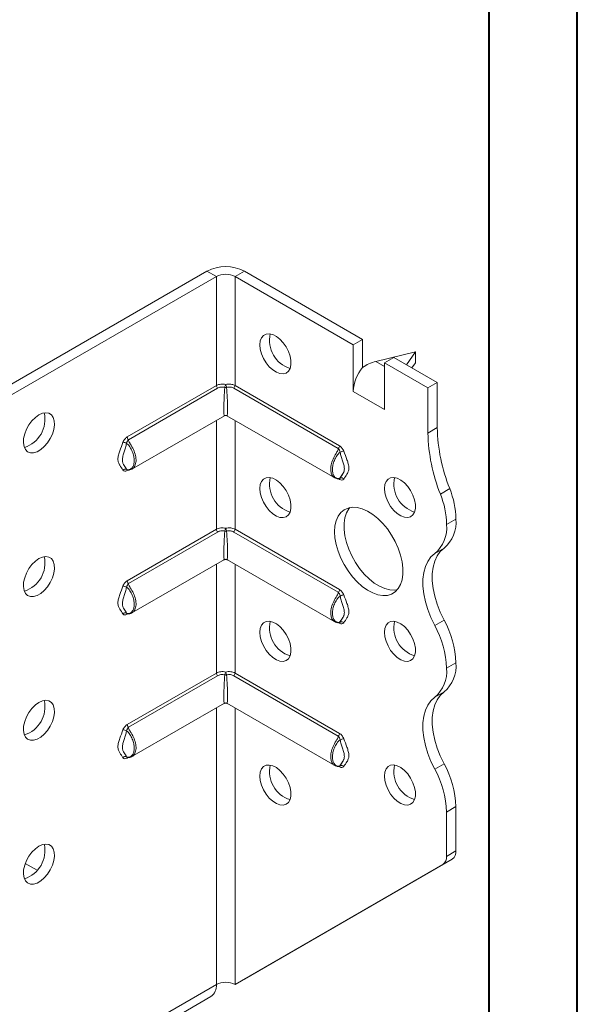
# Model space of a CAD drawing. Header units: millimetres. Extents: x 0 to 210, y 0 to 297.
# Tile 4 of 8: x 178 to 210, y 59 to 115. Entities that reach past the tile are written whole.
import ezdxf

# ---------------------------------------------------------------- set-up
doc = ezdxf.new("R2010")
doc.units = ezdxf.units.MM

msp = doc.modelspace()

# ---------------------------------------------------------------- linework, layer by layer
at = {"color": 7, "linetype": 'Continuous', "lineweight": 40}
for p, q in [((210.079, 0.215), (210.079, 297.215)), ((205.079, 5.215), (205.079, 292.215))]:
    msp.add_line(p, q, dxfattribs=at)
at = {"color": 7, "linetype": 'Continuous', "lineweight": 15}
for p, q in [((176.315, 93.532), (189.043, 100.88)), ((189.574, 100.574), (189.043, 100.88)), ((190.634, 100.574), (191.165, 100.88)), ((191.165, 100.88), (197.882, 97.002)), ((176.846, 93.226), (189.574, 100.574)), ((189.574, 100.574), (189.574, 94.381)), ((190.634, 94.381), (190.634, 100.574)), ((190.634, 100.574), (197.352, 96.696)), ((197.882, 97.002), (197.352, 96.696)), ((197.882, 95.409), (197.882, 97.002)), ((197.352, 94.042), (197.352, 96.696)), ((200.887, 96.287), (198.633, 95.751)), ((200.372, 95.565), (200.887, 96.287)), ((200.887, 96.287), (200.887, 95.675)), ((198.633, 95.751), (199.12, 95.471)), ((199.12, 95.675), (199.65, 95.981)), ((199.12, 93.021), (199.12, 95.675)), ((199.12, 95.675), (201.594, 94.246)), ((199.65, 95.981), (202.125, 94.553)), ((200.887, 95.675), (200.681, 95.386)), ((201.594, 94.246), (202.125, 94.553)), ((202.125, 94.553), (202.125, 91.989)), ((184.512, 91.459), (189.574, 94.381)), ((189.642, 94.228), (184.58, 91.306)), ((196.501, 90.802), (190.566, 94.228)), ((190.634, 94.381), (196.569, 90.955)), ((197.352, 94.042), (199.12, 93.021)), ((201.594, 94.246), (201.594, 91.682)), ((184.781, 89.637), (190.029, 92.667)), ((189.574, 92.404), (189.574, 86.216)), ((190.179, 92.667), (196.299, 89.133)), ((190.634, 86.216), (190.634, 92.404)), ((201.594, 91.682), (202.125, 91.989)), ((184.493, 89.601), (184.473, 89.623)), ((184.56, 89.582), (184.512, 89.555)), ((196.569, 89.051), (196.521, 89.078)), ((196.588, 89.096), (196.593, 89.098)), ((202.302, 88.219), (202.832, 88.525)), ((202.655, 86.49), (203.185, 86.796)), ((184.512, 83.294), (189.574, 86.216)), ((190.634, 86.216), (196.569, 82.79)), ((189.642, 86.062), (184.58, 83.14)), ((196.501, 82.636), (190.566, 86.062)), ((202.51, 85.144), (201.98, 84.838)), ((184.781, 81.472), (190.029, 84.501)), ((190.179, 84.501), (196.299, 80.968)), ((189.574, 84.238), (189.574, 78.05)), ((190.634, 78.05), (190.634, 84.238)), ((184.493, 81.436), (184.473, 81.457)), ((184.56, 81.417), (184.512, 81.389)), ((196.569, 80.885), (196.521, 80.913)), ((196.588, 80.931), (196.593, 80.933)), ((201.98, 80.755), (202.51, 81.061)), ((203.185, 78.631), (202.655, 78.325)), ((202.655, 78.324), (203.185, 78.63)), ((202.655, 78.325), (202.655, 78.324)), ((203.185, 78.631), (203.185, 78.63)), ((184.512, 75.128), (189.574, 78.05)), ((189.642, 77.897), (184.58, 74.975)), ((196.501, 74.471), (190.566, 77.897)), ((190.634, 78.05), (196.569, 74.624)), ((202.51, 76.979), (201.98, 76.673)), ((184.781, 73.306), (190.029, 76.336)), ((189.574, 76.073), (189.574, 60.359)), ((190.179, 76.336), (196.299, 72.802)), ((190.634, 60.359), (190.634, 76.073)), ((184.493, 73.27), (184.473, 73.292)), ((184.56, 73.251), (184.512, 73.224)), ((196.569, 72.72), (196.521, 72.748)), ((196.588, 72.766), (196.593, 72.768)), ((201.98, 72.59), (202.51, 72.896)), ((203.185, 70.465), (202.655, 70.158)), ((203.185, 70.465), (203.185, 67.945)), ((202.655, 70.158), (202.655, 67.639)), ((202.655, 67.639), (203.185, 67.945)), ((179.389, 66.851), (178.72, 67.237)), ((190.634, 60.359), (202.448, 67.181)), ((191.165, 60.665), (202.978, 67.487)), ((202.978, 67.487), (202.448, 67.181)), ((190.634, 60.359), (191.165, 60.665)), ((165.886, 46.684), (189.574, 60.359)), ((189.574, 60.359), (189.574, 60.359)), ((165.575, 45.997), (189.263, 59.672))]:
    msp.add_line(p, q, dxfattribs=at)
at = {"color": 7, "linetype": 'Continuous', "lineweight": 15, "flags": 128}
for points in [[(192.049, 96.695), (192.072, 96.917), (192.143, 97.099), (192.255, 97.232), (192.405, 97.308), (192.582, 97.324), (192.779, 97.279), (192.984, 97.174), (193.186, 97.016), (193.374, 96.814), (193.539, 96.577), (193.671, 96.319), (193.763, 96.055), (193.81, 95.797), (193.81, 95.56), (193.763, 95.356), (193.671, 95.198), (193.539, 95.092), (193.374, 95.046), (193.186, 95.061), (192.984, 95.136), (192.779, 95.268), (192.582, 95.45), (192.405, 95.671), (192.255, 95.92), (192.143, 96.183), (192.072, 96.446), (192.049, 96.695)], [(179.497, 92.715), (179.294, 92.57), (179.101, 92.378), (178.929, 92.149), (178.788, 91.895), (178.686, 91.63), (178.627, 91.369), (178.615, 91.126), (178.651, 90.913), (178.732, 90.742), (178.854, 90.623), (179.012, 90.562), (179.195, 90.561), (179.395, 90.622), (179.6, 90.74), (179.8, 90.91), (179.983, 91.122), (180.14, 91.365), (180.263, 91.626), (180.344, 91.891), (180.38, 92.145), (180.368, 92.374), (180.309, 92.567), (180.206, 92.713), (180.066, 92.805), (179.894, 92.836), (179.701, 92.805), (179.497, 92.715)], [(192.049, 88.53), (192.072, 88.751), (192.143, 88.934), (192.255, 89.066), (192.405, 89.143), (192.582, 89.159), (192.779, 89.113), (192.984, 89.009), (193.186, 88.851), (193.374, 88.648), (193.539, 88.412), (193.671, 88.154), (193.763, 87.889), (193.81, 87.631), (193.81, 87.394), (193.763, 87.191), (193.671, 87.032), (193.539, 86.927), (193.374, 86.88), (193.186, 86.895), (192.984, 86.971), (192.779, 87.103), (192.582, 87.284), (192.405, 87.505), (192.255, 87.754), (192.143, 88.017), (192.072, 88.281), (192.049, 88.53)], [(199.12, 88.53), (199.143, 88.752), (199.214, 88.934), (199.326, 89.067), (199.476, 89.144), (199.653, 89.159), (199.85, 89.114), (200.055, 89.009), (200.257, 88.852), (200.445, 88.649), (200.61, 88.412), (200.742, 88.155), (200.834, 87.89), (200.881, 87.632), (200.881, 87.395), (200.834, 87.192), (200.742, 87.033), (200.61, 86.928), (200.445, 86.881), (200.257, 86.896), (200.055, 86.972), (199.85, 87.104), (199.653, 87.285), (199.476, 87.506), (199.326, 87.755), (199.214, 88.018), (199.143, 88.281), (199.12, 88.53)], [(196.291, 86.081), (196.314, 86.41), (196.382, 86.706), (196.493, 86.96), (196.645, 87.168), (196.835, 87.324), (197.057, 87.424), (197.307, 87.467), (197.578, 87.451), (197.865, 87.376), (198.161, 87.245), (198.459, 87.06), (198.751, 86.826), (199.031, 86.548), (199.293, 86.233), (199.529, 85.887), (199.736, 85.521), (199.907, 85.141), (200.039, 84.756), (200.129, 84.377), (200.175, 84.011), (200.175, 83.667), (200.129, 83.353), (200.039, 83.077), (199.907, 82.846), (199.736, 82.663), (199.529, 82.535), (199.293, 82.463), (199.031, 82.45), (198.751, 82.495), (198.459, 82.599), (198.161, 82.757), (197.865, 82.967), (197.578, 83.224), (197.307, 83.522), (197.057, 83.853), (196.835, 84.21), (196.645, 84.584), (196.493, 84.968), (196.382, 85.351), (196.314, 85.725), (196.291, 86.081)], [(197.152, 87.448), (197.095, 87.377), (196.962, 87.145), (196.873, 86.869), (196.827, 86.555), (196.827, 86.211), (196.873, 85.846), (196.962, 85.466), (197.095, 85.082), (197.266, 84.701), (197.472, 84.335), (197.709, 83.99), (197.971, 83.674), (198.251, 83.396), (198.543, 83.162), (198.84, 82.977), (199.136, 82.846), (199.423, 82.771), (199.695, 82.755), (199.85, 82.774)], [(202.51, 85.144), (202.294, 84.949), (202.116, 84.702), (201.979, 84.406), (201.887, 84.068), (201.841, 83.692), (201.841, 83.286), (201.887, 82.857), (201.979, 82.412), (202.116, 81.959), (202.294, 81.506), (202.51, 81.061)], [(179.497, 84.55), (179.294, 84.405), (179.101, 84.212), (178.929, 83.983), (178.788, 83.729), (178.686, 83.465), (178.627, 83.204), (178.615, 82.961), (178.651, 82.748), (178.732, 82.577), (178.854, 82.458), (179.012, 82.396), (179.195, 82.396), (179.395, 82.456), (179.6, 82.575), (179.8, 82.745), (179.983, 82.957), (180.14, 83.2), (180.263, 83.461), (180.344, 83.725), (180.38, 83.979), (180.368, 84.209), (180.309, 84.402), (180.206, 84.548), (180.066, 84.639), (179.894, 84.67), (179.701, 84.64), (179.497, 84.55)], [(201.98, 80.755), (201.763, 81.2), (201.585, 81.652), (201.449, 82.105), (201.357, 82.55), (201.31, 82.98), (201.31, 83.386), (201.357, 83.761), (201.449, 84.1), (201.585, 84.396), (201.763, 84.643), (201.98, 84.838)], [(192.049, 80.364), (192.072, 80.586), (192.143, 80.768), (192.255, 80.901), (192.405, 80.977), (192.582, 80.993), (192.779, 80.948), (192.984, 80.843), (193.186, 80.686), (193.374, 80.483), (193.539, 80.246), (193.671, 79.989), (193.763, 79.724), (193.81, 79.466), (193.81, 79.229), (193.763, 79.026), (193.671, 78.867), (193.539, 78.762), (193.374, 78.715), (193.186, 78.73), (192.984, 78.805), (192.779, 78.938), (192.582, 79.119), (192.405, 79.34), (192.255, 79.589), (192.143, 79.852), (192.072, 80.115), (192.049, 80.364)], [(199.12, 80.365), (199.143, 80.587), (199.214, 80.769), (199.326, 80.902), (199.476, 80.978), (199.653, 80.994), (199.85, 80.949), (200.055, 80.844), (200.257, 80.686), (200.445, 80.484), (200.61, 80.247), (200.742, 79.989), (200.834, 79.724), (200.881, 79.466), (200.881, 79.229), (200.834, 79.026), (200.742, 78.868), (200.61, 78.762), (200.445, 78.716), (200.257, 78.731), (200.055, 78.806), (199.85, 78.938), (199.653, 79.12), (199.476, 79.341), (199.326, 79.59), (199.214, 79.853), (199.143, 80.116), (199.12, 80.365)], [(201.98, 72.59), (201.763, 73.035), (201.585, 73.487), (201.449, 73.94), (201.357, 74.385), (201.31, 74.815), (201.31, 75.221), (201.357, 75.596), (201.449, 75.935), (201.585, 76.23), (201.763, 76.478), (201.98, 76.673)], [(202.51, 76.979), (202.294, 76.784), (202.116, 76.536), (201.979, 76.241), (201.887, 75.902), (201.841, 75.527), (201.841, 75.121), (201.887, 74.691), (201.979, 74.246), (202.116, 73.794), (202.294, 73.341), (202.51, 72.896)], [(179.497, 76.385), (179.294, 76.239), (179.101, 76.047), (178.929, 75.818), (178.788, 75.564), (178.686, 75.3), (178.627, 75.039), (178.615, 74.795), (178.651, 74.582), (178.732, 74.412), (178.854, 74.292), (179.012, 74.231), (179.195, 74.23), (179.395, 74.291), (179.6, 74.409), (179.8, 74.579), (179.983, 74.791), (180.14, 75.035), (180.263, 75.295), (180.344, 75.56), (180.38, 75.814), (180.368, 76.044), (180.309, 76.237), (180.206, 76.383), (180.066, 76.474), (179.894, 76.505), (179.701, 76.475), (179.497, 76.385)], [(192.049, 72.199), (192.072, 72.421), (192.143, 72.603), (192.255, 72.736), (192.405, 72.812), (192.582, 72.828), (192.779, 72.782), (192.984, 72.678), (193.186, 72.52), (193.374, 72.317), (193.539, 72.081), (193.671, 71.823), (193.763, 71.558), (193.81, 71.3), (193.81, 71.063), (193.763, 70.86), (193.671, 70.701), (193.539, 70.596), (193.374, 70.55), (193.186, 70.565), (192.984, 70.64), (192.779, 70.772), (192.582, 70.954), (192.405, 71.175), (192.255, 71.423), (192.143, 71.687), (192.072, 71.95), (192.049, 72.199)], [(199.12, 72.2), (199.143, 72.421), (199.214, 72.603), (199.326, 72.736), (199.476, 72.813), (199.653, 72.829), (199.85, 72.783), (200.055, 72.679), (200.257, 72.521), (200.445, 72.318), (200.61, 72.082), (200.742, 71.824), (200.834, 71.559), (200.881, 71.301), (200.881, 71.064), (200.834, 70.861), (200.742, 70.702), (200.61, 70.597), (200.445, 70.55), (200.257, 70.565), (200.055, 70.641), (199.85, 70.773), (199.653, 70.954), (199.476, 71.175), (199.326, 71.424), (199.214, 71.687), (199.143, 71.95), (199.12, 72.2)], [(179.497, 68.219), (179.294, 68.074), (179.101, 67.882), (178.929, 67.652), (178.788, 67.399), (178.686, 67.134), (178.627, 66.873), (178.615, 66.63), (178.651, 66.417), (178.732, 66.246), (178.854, 66.127), (179.012, 66.065), (179.195, 66.065), (179.395, 66.125), (179.6, 66.244), (179.8, 66.414), (179.983, 66.626), (180.14, 66.869), (180.263, 67.13), (180.344, 67.395), (180.38, 67.648), (180.368, 67.878), (180.309, 68.071), (180.206, 68.217), (180.066, 68.308), (179.894, 68.34), (179.701, 68.309), (179.497, 68.219)]]:
    msp.add_lwpolyline(points, dxfattribs=at)
at = {"color": 7, "linetype": 'Continuous', "lineweight": 15}
for centre, radius, start, end in [((190.104, 98.833), 2.306, 62.6097, 117.3903), ((190.104, 99.55), 1.153, 62.6097, 117.3903), ((194.255, 96.948), 1.665, 167.1674, 252.8273), ((199.652, 93.936), 2.302, 140.2279, 177.3607), ((189.808, 94.393), 0.234, 182.8756, 224.8492), ((190.659, 94.168), 0.618, 153.927, 169.7741), ((190.104, 94.544), 0.272, 258.7299, 281.2701), ((189.549, 94.168), 0.618, 10.2259, 26.073), ((190.4, 94.393), 0.234, 315.1508, 357.1244), ((178.175, 92.458), 1.665, 287.1728, 12.8326), ((190.104, 92.537), 0.15, 63.4547, 114.9272), ((211.881, 92.177), 9.758, 181.104, 201.9744), ((184.227, 90.672), 0.489, 59.8606, 84.9833), ((184.746, 91.471), 0.234, 182.8756, 224.8492), ((211.351, 91.87), 9.758, 181.104, 201.9744), ((196.335, 90.967), 0.234, 315.1508, 357.1244), ((196.854, 90.168), 0.489, 95.0167, 120.1394), ((184.401, 89.472), 0.167, 64.571, 141.9688), ((184.613, 89.557), 0.101, 156.3417, 181.4793), ((194.255, 88.783), 1.665, 167.1674, 252.8273), ((196.465, 89.053), 0.104, 358.7447, 20.1709), ((196.68, 88.968), 0.167, 38.0312, 115.429), ((201.326, 88.784), 1.665, 167.1674, 252.8273), ((198.305, 86.699), 4.881, 1.1352, 21.9715), ((197.775, 86.393), 4.881, 1.1352, 21.9715), ((201.232, 86.63), 1.96, 310.688, 4.8357), ((189.808, 86.227), 0.234, 182.8756, 224.8492), ((190.659, 86.002), 0.618, 153.927, 169.7741), ((189.549, 86.002), 0.618, 10.2259, 26.073), ((190.4, 86.227), 0.234, 315.1508, 357.1244), ((200.702, 86.324), 1.96, 310.688, 4.8357), ((190.104, 86.378), 0.272, 258.7299, 281.2701), ((178.175, 84.293), 1.665, 287.1728, 12.8326), ((190.104, 84.371), 0.15, 63.4547, 114.9272), ((184.227, 82.507), 0.489, 59.8606, 84.9833), ((184.746, 83.305), 0.234, 182.8756, 224.8492), ((196.335, 82.801), 0.234, 315.1508, 357.1244), ((196.854, 82.003), 0.489, 95.0167, 120.1394), ((184.401, 81.307), 0.167, 64.571, 141.9688), ((184.613, 81.392), 0.101, 156.3759, 181.4771), ((194.255, 80.618), 1.665, 167.1674, 252.8273), ((196.465, 80.887), 0.104, 358.7449, 20.1681), ((196.68, 80.803), 0.167, 38.0312, 115.429), ((201.326, 80.618), 1.665, 167.1674, 252.8273), ((197.349, 78.159), 5.308, 1.7827, 29.2674), ((197.88, 78.466), 5.308, 1.7827, 29.2674), ((200.702, 78.159), 1.96, 310.688, 4.8357), ((201.232, 78.465), 1.96, 310.688, 4.8357), ((189.808, 78.062), 0.234, 182.8756, 224.8492), ((190.659, 77.837), 0.618, 153.927, 169.7741), ((190.104, 78.213), 0.272, 258.7299, 281.2701), ((189.549, 77.837), 0.618, 10.2259, 26.073), ((190.4, 78.062), 0.234, 315.1508, 357.1244), ((178.175, 76.127), 1.665, 287.1728, 12.8326), ((190.104, 76.206), 0.15, 63.4547, 114.9272), ((184.746, 75.14), 0.234, 182.8756, 224.8492), ((184.227, 74.341), 0.489, 59.8606, 84.9833), ((196.335, 74.636), 0.234, 315.1508, 357.1244), ((196.854, 73.837), 0.489, 95.0167, 120.1394), ((184.401, 73.142), 0.167, 64.571, 141.9688), ((184.613, 73.226), 0.101, 156.3759, 181.4771), ((194.255, 72.452), 1.665, 167.1674, 252.8273), ((196.465, 72.722), 0.104, 358.7449, 20.1681), ((196.68, 72.637), 0.167, 38.0312, 115.429), ((201.326, 72.453), 1.665, 167.1674, 252.8273), ((197.876, 70.299), 5.312, 1.7823, 29.2631), ((197.346, 69.993), 5.312, 1.7823, 29.2631), ((178.175, 67.962), 1.665, 287.1728, 12.8326), ((202.685, 67.896), 0.503, 305.698, 5.6204), ((202.154, 67.59), 0.503, 305.698, 5.6204), ((190.104, 59.335), 1.153, 62.6097, 117.3903), ((188.839, 60.278), 0.739, 305.0133, 6.2988)]:
    msp.add_arc(centre, radius, start, end, dxfattribs=at)
for centre, major_axis, ratio, start_param, end_param in [((198.633, 94.527), (1.39, 0.796), 0.717477, 1.181016, 1.704614), ((190.104, 93.98), (0.078, 1.314), 0.054973, 1.3458, 3.177797), ((190.104, 93.98), (-0.078, 1.314), 0.054973, 3.105389, 4.937386), ((190.104, 85.815), (0.078, 1.314), 0.054973, 1.3458, 3.177797), ((190.104, 85.815), (-0.078, 1.314), 0.054973, 3.105389, 4.937386), ((190.104, 77.649), (0.078, 1.314), 0.054973, 1.3458, 3.177797), ((190.104, 77.649), (-0.078, 1.314), 0.054973, 3.105389, 4.937386)]:
    msp.add_ellipse(centre, major_axis=major_axis, ratio=ratio, start_param=start_param, end_param=end_param, dxfattribs=at)
for points, knots in [([(189.574, 94.381), (189.609, 94.402), (189.647, 94.418), (189.73, 94.445), (189.774, 94.455), (189.911, 94.471), (190.009, 94.465), (190.104, 94.439)], [0, 0, 0, 0, 0.25, 0.25, 0.5, 0.5, 1, 1, 1, 1]), ([(190.051, 94.277), (189.977, 94.298), (189.902, 94.301), (189.762, 94.282), (189.697, 94.26), (189.642, 94.228)], [0, 0, 0, 0, 0.5, 0.5, 1, 1, 1, 1]), ([(190.104, 94.439), (190.199, 94.465), (190.297, 94.471), (190.434, 94.455), (190.478, 94.445), (190.56, 94.418), (190.599, 94.402), (190.634, 94.381)], [0, 0, 0, 0, 0.5, 0.5, 0.75, 0.75, 1, 1, 1, 1]), ([(190.566, 94.228), (190.511, 94.26), (190.446, 94.282), (190.306, 94.301), (190.231, 94.298), (190.157, 94.277)], [0, 0, 0, 0, 0.5, 0.5, 1, 1, 1, 1]), ([(190.104, 92.672), (190.062, 92.662), (190.02, 92.651), (189.979, 92.637), (189.978, 92.637)], [0, 0, 0, 0, 0.982695, 1, 1, 1, 1]), ([(190.23, 92.637), (190.229, 92.637), (190.188, 92.651), (190.146, 92.662), (190.104, 92.672)], [0, 0, 0, 0, 0.017305, 1, 1, 1, 1]), ([(184.27, 89.575), (184.213, 89.671), (184.145, 89.754), (184.058, 89.897), (184.032, 89.947), (183.994, 90.063), (183.982, 90.129), (183.982, 90.274), (183.994, 90.353), (184.033, 90.513), (184.059, 90.594), (184.145, 90.836), (184.213, 90.997), (184.27, 91.159)], [0, 0, 0, 0, 0.25, 0.25, 0.375, 0.375, 0.5, 0.5, 0.625, 0.625, 0.75, 0.75, 1, 1, 1, 1]), ([(184.512, 91.459), (184.463, 91.431), (184.414, 91.388), (184.328, 91.285), (184.293, 91.223), (184.27, 91.159)], [0, 0, 0, 0, 0.5, 0.5, 1, 1, 1, 1]), ([(184.473, 91.095), (184.481, 91.138), (184.501, 91.177), (184.54, 91.248), (184.559, 91.28), (184.58, 91.306)], [0, 0, 0, 0, 0.5, 0.5, 1, 1, 1, 1]), ([(184.58, 91.306), (184.586, 91.272), (184.596, 91.21), (184.644, 91.129), (184.737, 90.982), (184.875, 90.744), (184.995, 90.406), (185.028, 90.079), (184.963, 89.828), (184.868, 89.682), (184.802, 89.656), (184.79, 89.652)], [0, 0, 0, 0, 0.058224, 0.104409, 0.13474, 0.304778, 0.474398, 0.643937, 0.819518, 0.968144, 1, 1, 1, 1]), ([(184.473, 91.095), (184.458, 91.013), (184.435, 90.932), (184.387, 90.772), (184.361, 90.692), (184.31, 90.534), (184.286, 90.456), (184.249, 90.299), (184.237, 90.222), (184.236, 90.083), (184.249, 90.024), (184.286, 89.924), (184.31, 89.882), (184.36, 89.804), (184.387, 89.767), (184.435, 89.696), (184.458, 89.66), (184.473, 89.623)], [0, 0, 0, 0, 0.125, 0.125, 0.25, 0.25, 0.375, 0.375, 0.5, 0.5, 0.625, 0.625, 0.75, 0.75, 0.875, 0.875, 1, 1, 1, 1]), ([(184.473, 89.623), (184.508, 89.601), (184.544, 89.597), (184.608, 89.599), (184.637, 89.606), (184.719, 89.639), (184.764, 89.676), (184.836, 89.771), (184.863, 89.83), (184.899, 89.963), (184.908, 90.038), (184.908, 90.198), (184.899, 90.281), (184.863, 90.457), (184.836, 90.546), (184.764, 90.723), (184.719, 90.811), (184.637, 90.934), (184.608, 90.973), (184.544, 91.044), (184.508, 91.076), (184.473, 91.095)], [0, 0, 0, 0, 0.0625, 0.0625, 0.125, 0.125, 0.25, 0.25, 0.375, 0.375, 0.5, 0.5, 0.625, 0.625, 0.75, 0.75, 0.875, 0.875, 0.9375, 0.9375, 1, 1, 1, 1]), ([(196.297, 89.148), (196.281, 89.153), (196.217, 89.177), (196.152, 89.277), (196.086, 89.431), (196.055, 89.645), (196.1, 89.952), (196.231, 90.293), (196.382, 90.536), (196.484, 90.703), (196.495, 90.766), (196.501, 90.802)], [0, 0, 0, 0, 0.042459, 0.170575, 0.244478, 0.384884, 0.553778, 0.722708, 0.891816, 0.940543, 1, 1, 1, 1]), ([(196.501, 90.802), (196.522, 90.776), (196.541, 90.744), (196.58, 90.674), (196.6, 90.634), (196.608, 90.591)], [0, 0, 0, 0, 0.5, 0.5, 1, 1, 1, 1]), ([(196.811, 90.655), (196.789, 90.719), (196.752, 90.781), (196.667, 90.884), (196.618, 90.927), (196.569, 90.955)], [0, 0, 0, 0, 0.5, 0.5, 1, 1, 1, 1]), ([(196.811, 90.655), (196.869, 90.493), (196.937, 90.332), (197.023, 90.09), (197.049, 90.009), (197.087, 89.849), (197.099, 89.77), (197.099, 89.625), (197.087, 89.559), (197.049, 89.443), (197.023, 89.393), (196.937, 89.25), (196.869, 89.167), (196.811, 89.071)], [0, 0, 0, 0, 0.25, 0.25, 0.375, 0.375, 0.5, 0.5, 0.625, 0.625, 0.75, 0.75, 1, 1, 1, 1]), ([(196.608, 90.591), (196.573, 90.572), (196.538, 90.54), (196.473, 90.469), (196.444, 90.43), (196.362, 90.307), (196.317, 90.219), (196.246, 90.042), (196.218, 89.953), (196.182, 89.778), (196.173, 89.694), (196.173, 89.534), (196.182, 89.46), (196.218, 89.325), (196.246, 89.266), (196.318, 89.171), (196.363, 89.134), (196.444, 89.102), (196.474, 89.095), (196.537, 89.093), (196.573, 89.097), (196.608, 89.119)], [0, 0, 0, 0, 0.0625, 0.0625, 0.125, 0.125, 0.25, 0.25, 0.375, 0.375, 0.5, 0.5, 0.625, 0.625, 0.75, 0.75, 0.875, 0.875, 0.9375, 0.9375, 1, 1, 1, 1]), ([(196.608, 89.119), (196.624, 89.156), (196.646, 89.192), (196.694, 89.263), (196.721, 89.299), (196.771, 89.378), (196.795, 89.42), (196.832, 89.52), (196.845, 89.579), (196.844, 89.718), (196.832, 89.795), (196.795, 89.951), (196.771, 90.03), (196.721, 90.188), (196.694, 90.268), (196.646, 90.428), (196.624, 90.509), (196.608, 90.591)], [0, 0, 0, 0, 0.125, 0.125, 0.25, 0.25, 0.375, 0.375, 0.5, 0.5, 0.625, 0.625, 0.75, 0.75, 0.875, 0.875, 1, 1, 1, 1]), ([(184.27, 89.575), (184.293, 89.537), (184.329, 89.517), (184.414, 89.512), (184.463, 89.526), (184.512, 89.555)], [0, 0, 0, 0, 0.5, 0.5, 1, 1, 1, 1]), ([(184.488, 89.603), (184.487, 89.603), (184.485, 89.604), (184.49, 89.601), (184.493, 89.6)], [0, 0, 0, 0, 0.346638, 1, 1, 1, 1]), ([(184.494, 89.603), (184.499, 89.6), (184.517, 89.587), (184.554, 89.582), (184.604, 89.579), (184.675, 89.59), (184.747, 89.611), (184.786, 89.643), (184.794, 89.649)], [0, 0, 0, 0, 0.041672, 0.172589, 0.273904, 0.506783, 0.898462, 1, 1, 1, 1]), ([(196.679, 89.24), (196.691, 89.259), (196.713, 89.292), (196.793, 89.401), (196.815, 89.48), (196.82, 89.498)], [0, 0, 0, 0, 0.483056, 0.881363, 1, 1, 1, 1]), ([(196.293, 89.142), (196.325, 89.124), (196.38, 89.091), (196.461, 89.076), (196.522, 89.077), (196.568, 89.083), (196.586, 89.096), (196.587, 89.098)], [0, 0, 0, 0, 0.372298, 0.646671, 0.833642, 0.981112, 1, 1, 1, 1]), ([(196.569, 89.051), (196.618, 89.022), (196.667, 89.008), (196.753, 89.013), (196.789, 89.033), (196.811, 89.071)], [0, 0, 0, 0, 0.5, 0.5, 1, 1, 1, 1]), ([(196.719, 89.299), (196.676, 89.245), (196.627, 89.183), (196.583, 89.096), (196.577, 89.084)], [0, 0, 0, 0, 0.8577274, 1, 1, 1, 1]), ([(196.608, 89.119), (196.603, 89.108), (196.598, 89.098), (196.588, 89.097), (196.588, 89.097)], [0, 0, 0, 0, 0.984927, 1, 1, 1, 1]), ([(189.574, 86.216), (189.609, 86.236), (189.647, 86.253), (189.73, 86.28), (189.774, 86.289), (189.911, 86.305), (190.009, 86.299), (190.104, 86.274)], [0, 0, 0, 0, 0.25, 0.25, 0.5, 0.5, 1, 1, 1, 1]), ([(190.051, 86.112), (189.977, 86.132), (189.902, 86.136), (189.762, 86.117), (189.697, 86.094), (189.642, 86.062)], [0, 0, 0, 0, 0.5, 0.5, 1, 1, 1, 1]), ([(190.104, 86.274), (190.199, 86.299), (190.297, 86.305), (190.434, 86.289), (190.478, 86.28), (190.56, 86.253), (190.599, 86.236), (190.634, 86.216)], [0, 0, 0, 0, 0.5, 0.5, 0.75, 0.75, 1, 1, 1, 1]), ([(190.566, 86.062), (190.511, 86.094), (190.446, 86.117), (190.306, 86.136), (190.231, 86.132), (190.157, 86.112)], [0, 0, 0, 0, 0.5, 0.5, 1, 1, 1, 1]), ([(190.104, 84.507), (190.062, 84.496), (190.02, 84.486), (189.979, 84.472), (189.978, 84.472)], [0, 0, 0, 0, 0.982695, 1, 1, 1, 1]), ([(190.23, 84.472), (190.229, 84.472), (190.188, 84.486), (190.146, 84.496), (190.104, 84.507)], [0, 0, 0, 0, 0.017305, 1, 1, 1, 1]), ([(184.27, 81.41), (184.213, 81.505), (184.145, 81.588), (184.058, 81.731), (184.032, 81.782), (183.994, 81.897), (183.982, 81.964), (183.982, 82.109), (183.994, 82.187), (184.033, 82.348), (184.059, 82.428), (184.145, 82.67), (184.213, 82.832), (184.27, 82.994)], [0, 0, 0, 0, 0.25, 0.25, 0.375, 0.375, 0.5, 0.5, 0.625, 0.625, 0.75, 0.75, 1, 1, 1, 1]), ([(184.473, 82.93), (184.458, 82.847), (184.435, 82.767), (184.387, 82.606), (184.361, 82.527), (184.31, 82.369), (184.286, 82.29), (184.249, 82.134), (184.237, 82.056), (184.236, 81.918), (184.249, 81.858), (184.286, 81.759), (184.31, 81.717), (184.36, 81.638), (184.387, 81.602), (184.435, 81.53), (184.458, 81.495), (184.473, 81.457)], [0, 0, 0, 0, 0.125, 0.125, 0.25, 0.25, 0.375, 0.375, 0.5, 0.5, 0.625, 0.625, 0.75, 0.75, 0.875, 0.875, 1, 1, 1, 1]), ([(184.512, 83.294), (184.463, 83.265), (184.414, 83.223), (184.328, 83.119), (184.293, 83.058), (184.27, 82.994)], [0, 0, 0, 0, 0.5, 0.5, 1, 1, 1, 1]), ([(184.473, 82.93), (184.481, 82.972), (184.501, 83.012), (184.54, 83.083), (184.559, 83.115), (184.58, 83.14)], [0, 0, 0, 0, 0.5, 0.5, 1, 1, 1, 1]), ([(184.473, 81.457), (184.508, 81.435), (184.544, 81.431), (184.608, 81.433), (184.637, 81.441), (184.719, 81.473), (184.764, 81.511), (184.836, 81.606), (184.863, 81.665), (184.899, 81.798), (184.908, 81.873), (184.908, 82.032), (184.899, 82.116), (184.863, 82.292), (184.836, 82.38), (184.764, 82.557), (184.719, 82.646), (184.637, 82.769), (184.608, 82.808), (184.544, 82.879), (184.508, 82.911), (184.473, 82.93)], [0, 0, 0, 0, 0.0625, 0.0625, 0.125, 0.125, 0.25, 0.25, 0.375, 0.375, 0.5, 0.5, 0.625, 0.625, 0.75, 0.75, 0.875, 0.875, 0.9375, 0.9375, 1, 1, 1, 1]), ([(184.58, 83.14), (184.586, 83.106), (184.596, 83.045), (184.644, 82.964), (184.737, 82.817), (184.875, 82.579), (184.995, 82.24), (185.028, 81.914), (184.963, 81.663), (184.868, 81.517), (184.802, 81.491), (184.79, 81.486)], [0, 0, 0, 0, 0.058224, 0.104409, 0.13474, 0.304778, 0.474398, 0.643937, 0.819518, 0.968144, 1, 1, 1, 1]), ([(196.811, 82.49), (196.789, 82.554), (196.752, 82.616), (196.667, 82.718), (196.618, 82.761), (196.569, 82.79)], [0, 0, 0, 0, 0.5, 0.5, 1, 1, 1, 1]), ([(196.297, 80.982), (196.281, 80.988), (196.217, 81.011), (196.152, 81.111), (196.086, 81.266), (196.055, 81.48), (196.1, 81.787), (196.231, 82.127), (196.382, 82.37), (196.484, 82.537), (196.495, 82.601), (196.501, 82.636)], [0, 0, 0, 0, 0.042459, 0.170575, 0.244478, 0.384884, 0.553778, 0.722708, 0.891816, 0.940543, 1, 1, 1, 1]), ([(196.608, 82.426), (196.573, 82.407), (196.538, 82.375), (196.473, 82.304), (196.444, 82.265), (196.362, 82.142), (196.317, 82.053), (196.246, 81.877), (196.218, 81.787), (196.182, 81.613), (196.173, 81.529), (196.173, 81.368), (196.182, 81.294), (196.218, 81.16), (196.246, 81.101), (196.318, 81.006), (196.363, 80.969), (196.444, 80.936), (196.474, 80.929), (196.537, 80.927), (196.573, 80.931), (196.608, 80.953)], [0, 0, 0, 0, 0.0625, 0.0625, 0.125, 0.125, 0.25, 0.25, 0.375, 0.375, 0.5, 0.5, 0.625, 0.625, 0.75, 0.75, 0.875, 0.875, 0.9375, 0.9375, 1, 1, 1, 1]), ([(196.501, 82.636), (196.522, 82.611), (196.541, 82.579), (196.58, 82.508), (196.6, 82.468), (196.608, 82.426)], [0, 0, 0, 0, 0.5, 0.5, 1, 1, 1, 1]), ([(196.608, 80.953), (196.624, 80.991), (196.646, 81.026), (196.694, 81.098), (196.721, 81.134), (196.771, 81.212), (196.795, 81.254), (196.832, 81.354), (196.845, 81.414), (196.844, 81.552), (196.832, 81.629), (196.795, 81.786), (196.771, 81.865), (196.721, 82.023), (196.694, 82.102), (196.646, 82.262), (196.624, 82.343), (196.608, 82.426)], [0, 0, 0, 0, 0.125, 0.125, 0.25, 0.25, 0.375, 0.375, 0.5, 0.5, 0.625, 0.625, 0.75, 0.75, 0.875, 0.875, 1, 1, 1, 1]), ([(196.811, 82.49), (196.869, 82.328), (196.937, 82.166), (197.023, 81.924), (197.049, 81.844), (197.087, 81.683), (197.099, 81.605), (197.099, 81.459), (197.087, 81.393), (197.049, 81.278), (197.023, 81.227), (196.937, 81.084), (196.869, 81.001), (196.811, 80.905)], [0, 0, 0, 0, 0.25, 0.25, 0.375, 0.375, 0.5, 0.5, 0.625, 0.625, 0.75, 0.75, 1, 1, 1, 1]), ([(184.27, 81.41), (184.293, 81.372), (184.329, 81.352), (184.414, 81.347), (184.463, 81.361), (184.512, 81.389)], [0, 0, 0, 0, 0.5, 0.5, 1, 1, 1, 1]), ([(184.488, 81.438), (184.487, 81.438), (184.485, 81.438), (184.49, 81.436), (184.493, 81.434)], [0, 0, 0, 0, 0.346638, 1, 1, 1, 1]), ([(184.494, 81.438), (184.499, 81.434), (184.517, 81.421), (184.554, 81.417), (184.604, 81.414), (184.675, 81.425), (184.747, 81.445), (184.786, 81.477), (184.794, 81.484)], [0, 0, 0, 0, 0.041672, 0.172589, 0.273904, 0.506783, 0.898462, 1, 1, 1, 1]), ([(196.719, 81.133), (196.676, 81.08), (196.627, 81.017), (196.583, 80.931), (196.577, 80.919)], [0, 0, 0, 0, 0.857728, 1, 1, 1, 1]), ([(196.679, 81.075), (196.691, 81.093), (196.713, 81.127), (196.793, 81.235), (196.815, 81.314), (196.82, 81.332)], [0, 0, 0, 0, 0.483055, 0.881363, 1, 1, 1, 1]), ([(196.293, 80.977), (196.325, 80.958), (196.38, 80.925), (196.461, 80.91), (196.522, 80.911), (196.568, 80.918), (196.586, 80.931), (196.587, 80.932)], [0, 0, 0, 0, 0.372298, 0.646671, 0.833642, 0.981112, 1, 1, 1, 1]), ([(196.569, 80.885), (196.618, 80.857), (196.667, 80.843), (196.753, 80.847), (196.789, 80.868), (196.811, 80.905)], [0, 0, 0, 0, 0.5, 0.5, 1, 1, 1, 1]), ([(196.608, 80.953), (196.603, 80.943), (196.598, 80.932), (196.588, 80.931), (196.588, 80.931)], [0, 0, 0, 0, 0.984927, 1, 1, 1, 1]), ([(189.574, 78.05), (189.609, 78.071), (189.647, 78.088), (189.73, 78.114), (189.774, 78.124), (189.911, 78.14), (190.009, 78.134), (190.104, 78.108)], [0, 0, 0, 0, 0.25, 0.25, 0.5, 0.5, 1, 1, 1, 1]), ([(190.051, 77.946), (189.977, 77.967), (189.902, 77.97), (189.762, 77.951), (189.697, 77.929), (189.642, 77.897)], [0, 0, 0, 0, 0.5, 0.5, 1, 1, 1, 1]), ([(190.104, 78.108), (190.199, 78.134), (190.297, 78.14), (190.434, 78.124), (190.478, 78.114), (190.56, 78.088), (190.599, 78.071), (190.634, 78.05)], [0, 0, 0, 0, 0.5, 0.5, 0.75, 0.75, 1, 1, 1, 1]), ([(190.566, 77.897), (190.511, 77.929), (190.446, 77.951), (190.306, 77.97), (190.231, 77.967), (190.157, 77.946)], [0, 0, 0, 0, 0.5, 0.5, 1, 1, 1, 1]), ([(190.104, 76.341), (190.063, 76.33), (190.021, 76.319), (189.979, 76.307), (189.978, 76.306)], [0, 0, 0, 0, 0.984494, 1, 1, 1, 1]), ([(190.23, 76.306), (190.229, 76.307), (190.188, 76.32), (190.146, 76.331), (190.104, 76.341)], [0, 0, 0, 0, 0.017305, 1, 1, 1, 1]), ([(184.512, 75.128), (184.463, 75.1), (184.414, 75.057), (184.328, 74.954), (184.293, 74.892), (184.27, 74.829)], [0, 0, 0, 0, 0.5, 0.5, 1, 1, 1, 1]), ([(184.473, 74.764), (184.481, 74.807), (184.501, 74.847), (184.54, 74.917), (184.559, 74.949), (184.58, 74.975)], [0, 0, 0, 0, 0.5, 0.5, 1, 1, 1, 1]), ([(184.58, 74.975), (184.586, 74.941), (184.596, 74.88), (184.644, 74.798), (184.737, 74.651), (184.875, 74.414), (184.995, 74.075), (185.028, 73.749), (184.963, 73.497), (184.868, 73.351), (184.802, 73.325), (184.79, 73.321)], [0, 0, 0, 0, 0.058224, 0.104409, 0.13474, 0.304778, 0.474398, 0.643937, 0.819518, 0.968144, 1, 1, 1, 1]), ([(184.27, 73.244), (184.213, 73.34), (184.145, 73.423), (184.058, 73.566), (184.032, 73.616), (183.994, 73.732), (183.982, 73.798), (183.982, 73.943), (183.994, 74.022), (184.033, 74.182), (184.059, 74.263), (184.145, 74.505), (184.213, 74.667), (184.27, 74.829)], [0, 0, 0, 0, 0.25, 0.25, 0.375, 0.375, 0.5, 0.5, 0.625, 0.625, 0.75, 0.75, 1, 1, 1, 1]), ([(184.473, 74.764), (184.458, 74.682), (184.435, 74.601), (184.387, 74.441), (184.361, 74.362), (184.31, 74.203), (184.286, 74.125), (184.249, 73.968), (184.237, 73.891), (184.236, 73.753), (184.249, 73.693), (184.286, 73.593), (184.31, 73.551), (184.36, 73.473), (184.387, 73.436), (184.435, 73.365), (184.458, 73.33), (184.473, 73.292)], [0, 0, 0, 0, 0.125, 0.125, 0.25, 0.25, 0.375, 0.375, 0.5, 0.5, 0.625, 0.625, 0.75, 0.75, 0.875, 0.875, 1, 1, 1, 1]), ([(184.473, 73.292), (184.508, 73.27), (184.544, 73.266), (184.608, 73.268), (184.637, 73.275), (184.719, 73.308), (184.764, 73.345), (184.836, 73.44), (184.863, 73.5), (184.899, 73.632), (184.908, 73.707), (184.908, 73.867), (184.899, 73.951), (184.863, 74.126), (184.836, 74.215), (184.764, 74.392), (184.719, 74.48), (184.637, 74.603), (184.608, 74.642), (184.544, 74.714), (184.508, 74.745), (184.473, 74.764)], [0, 0, 0, 0, 0.0625, 0.0625, 0.125, 0.125, 0.25, 0.25, 0.375, 0.375, 0.5, 0.5, 0.625, 0.625, 0.75, 0.75, 0.875, 0.875, 0.9375, 0.9375, 1, 1, 1, 1]), ([(196.297, 72.817), (196.281, 72.823), (196.217, 72.846), (196.152, 72.946), (196.086, 73.1), (196.055, 73.315), (196.1, 73.621), (196.231, 73.962), (196.382, 74.205), (196.484, 74.372), (196.495, 74.436), (196.501, 74.471)], [0, 0, 0, 0, 0.042459, 0.170575, 0.244478, 0.384884, 0.553778, 0.722708, 0.891816, 0.940543, 1, 1, 1, 1]), ([(196.501, 74.471), (196.522, 74.445), (196.541, 74.413), (196.58, 74.343), (196.6, 74.303), (196.608, 74.26)], [0, 0, 0, 0, 0.5, 0.5, 1, 1, 1, 1]), ([(196.811, 74.324), (196.789, 74.388), (196.752, 74.45), (196.667, 74.553), (196.618, 74.596), (196.569, 74.624)], [0, 0, 0, 0, 0.5, 0.5, 1, 1, 1, 1]), ([(196.608, 74.26), (196.573, 74.241), (196.538, 74.21), (196.473, 74.138), (196.444, 74.099), (196.362, 73.976), (196.317, 73.888), (196.246, 73.712), (196.218, 73.622), (196.182, 73.447), (196.173, 73.364), (196.173, 73.203), (196.182, 73.129), (196.218, 72.994), (196.246, 72.935), (196.318, 72.841), (196.363, 72.804), (196.444, 72.771), (196.474, 72.764), (196.537, 72.762), (196.573, 72.766), (196.608, 72.788)], [0, 0, 0, 0, 0.0625, 0.0625, 0.125, 0.125, 0.25, 0.25, 0.375, 0.375, 0.5, 0.5, 0.625, 0.625, 0.75, 0.75, 0.875, 0.875, 0.9375, 0.9375, 1, 1, 1, 1]), ([(196.608, 72.788), (196.624, 72.826), (196.646, 72.861), (196.694, 72.932), (196.721, 72.969), (196.771, 73.047), (196.795, 73.089), (196.832, 73.189), (196.845, 73.248), (196.844, 73.387), (196.832, 73.464), (196.795, 73.621), (196.771, 73.699), (196.721, 73.857), (196.694, 73.937), (196.646, 74.097), (196.624, 74.178), (196.608, 74.26)], [0, 0, 0, 0, 0.125, 0.125, 0.25, 0.25, 0.375, 0.375, 0.5, 0.5, 0.625, 0.625, 0.75, 0.75, 0.875, 0.875, 1, 1, 1, 1]), ([(196.811, 74.324), (196.869, 74.162), (196.937, 74.001), (197.023, 73.759), (197.049, 73.678), (197.087, 73.518), (197.099, 73.439), (197.099, 73.294), (197.087, 73.228), (197.049, 73.112), (197.023, 73.062), (196.937, 72.919), (196.869, 72.836), (196.811, 72.74)], [0, 0, 0, 0, 0.25, 0.25, 0.375, 0.375, 0.5, 0.5, 0.625, 0.625, 0.75, 0.75, 1, 1, 1, 1]), ([(184.488, 73.273), (184.487, 73.273), (184.485, 73.273), (184.49, 73.27), (184.493, 73.269)], [0, 0, 0, 0, 0.346638, 1, 1, 1, 1]), ([(184.494, 73.272), (184.499, 73.269), (184.517, 73.256), (184.554, 73.251), (184.604, 73.248), (184.675, 73.259), (184.747, 73.28), (184.786, 73.312), (184.794, 73.319)], [0, 0, 0, 0, 0.041672, 0.172589, 0.273904, 0.506783, 0.898462, 1, 1, 1, 1]), ([(184.27, 73.244), (184.293, 73.207), (184.329, 73.186), (184.414, 73.182), (184.463, 73.195), (184.512, 73.224)], [0, 0, 0, 0, 0.5, 0.5, 1, 1, 1, 1]), ([(196.293, 72.811), (196.325, 72.793), (196.38, 72.76), (196.461, 72.745), (196.522, 72.746), (196.568, 72.752), (196.586, 72.765), (196.587, 72.767)], [0, 0, 0, 0, 0.372298, 0.646671, 0.833642, 0.981112, 1, 1, 1, 1]), ([(196.569, 72.72), (196.618, 72.691), (196.667, 72.678), (196.753, 72.682), (196.789, 72.702), (196.811, 72.74)], [0, 0, 0, 0, 0.5, 0.5, 1, 1, 1, 1]), ([(196.719, 72.968), (196.676, 72.914), (196.627, 72.852), (196.583, 72.766), (196.577, 72.753)], [0, 0, 0, 0, 0.85773, 1, 1, 1, 1]), ([(196.608, 72.788), (196.603, 72.777), (196.598, 72.767), (196.588, 72.766), (196.588, 72.766)], [0, 0, 0, 0, 0.984927, 1, 1, 1, 1]), ([(196.679, 72.909), (196.691, 72.928), (196.713, 72.961), (196.793, 73.07), (196.815, 73.149), (196.82, 73.167)], [0, 0, 0, 0, 0.483054, 0.881361, 1, 1, 1, 1])]:
    msp.add_open_spline(points, degree=3, knots=knots, dxfattribs=at)

doc.saveas('drawing.dxf')
